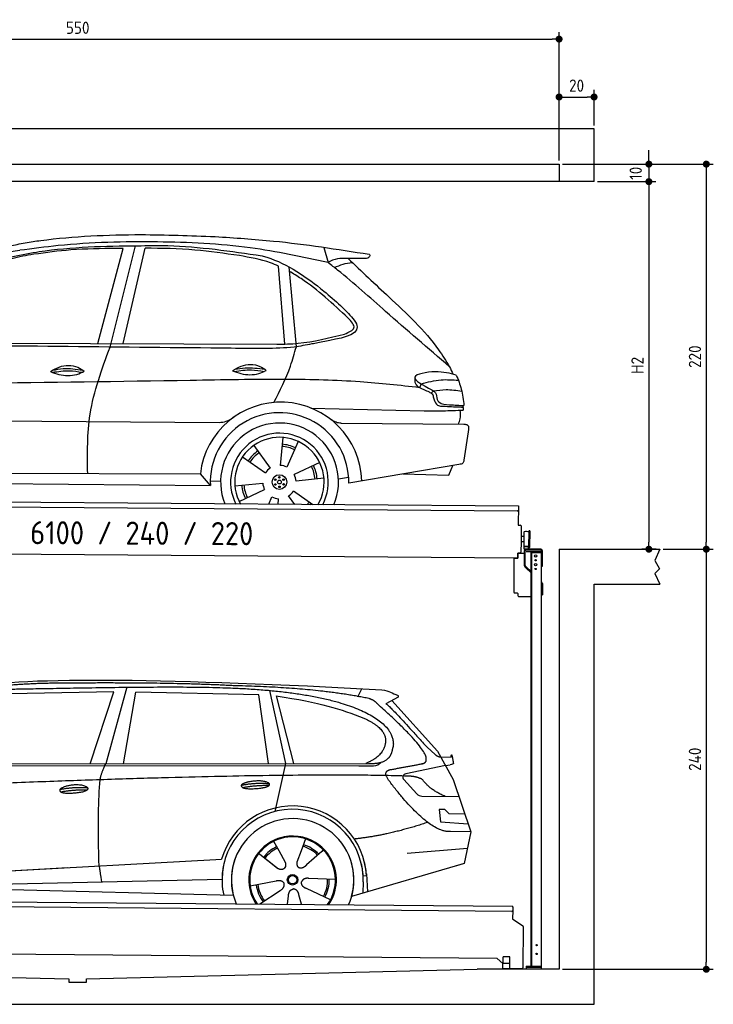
# Model space of a CAD drawing. Header units: millimetres. Extents: x -404 to 6581, y 0 to 5625.
# Tile 2 of 2: x 2618 to 6581, y 0 to 5625. Entities that reach past the tile are written whole.
import ezdxf

# ---------------------------------------------------------------- set-up
doc = ezdxf.new("R2010")
doc.units = ezdxf.units.MM
doc.layers.add('4', color=3, linetype='Continuous')
for name, color, linetype, lineweight in [('car', 10, 'Continuous', 25), ('Freiraum', 7, 'Continuous', 25), ('Gebäude', 7, 'Continuous', 25), ('Logo', 7, 'Continuous', 25), ('Plattform', 7, 'Continuous', 25), ('Ständer vorne', 7, 'Continuous', 25)]:
    doc.layers.add(name, color=color, linetype=linetype, lineweight=lineweight)
doc.styles.get("Standard").update_dxf_attribs({"font": 'ISOCP.SHX'})
doc.dimstyles.new('GEN-ISO', dxfattribs={"dimscale": 20, "dimtxt": 3.5, "dimasz": 2, "dimexe": 2, "dimexo": 1, "dimgap": 1.5, "dimtad": 1, "dimdec": 1, "dimlfac": 0.1, "dimdsep": 46, "dimtxsty": 'STANDARD', "dimblk": 'PUNKT', "dimcen": 2, "dimclrd": 256, "dimclre": 256, "dimclrt": 2, "dimadec": 0, "dimazin": 0, "dimtp": 0.1, "dimtm": 0.1, "dimtfac": 0.71, "dimtdec": 1, "dimtmove": 2, "dimatfit": 3, "dimldrblk": 'PUNKT', "dimfxl": 2, "dimtolj": 1, "dimarcsym": 0})

# ---------------------------------------------------------------- blocks, each defined once
blk = doc.blocks.new('PUNKT')
at = {"layer": '4', "color": 0, "linetype": 'ByBlock'}
blk.add_line((-0.5, 0), (-1, 0), dxfattribs=at)
at = {"layer": '4', "color": 0, "linetype": 'ByBlock', "const_width": 0.5}
blk.add_lwpolyline([(-0.25, 0, 1), (0.25, 0, 1)], format="xyb", close=True, dxfattribs=at)
blk = doc.blocks.new('*D403')
at = {"layer": '4', "lineweight": -2, "transparency": 16777216}
for p, q in [((5720, 4800), (6581, 4800)), ((6541, 4760), (6541, 2640)), ((6295.4, 2600), (6581, 2600))]:
    blk.add_line(p, q, dxfattribs=at)
at = {"layer": 'Defpoints', "color": 0, "transparency": 16777216}
for p in [(5700, 4800), (6275.4, 2600), (6541, 2600)]:
    blk.add_point(p, dxfattribs=at)
at = {"layer": '4', "lineweight": -2, "transparency": 16777216, "xscale": 40, "yscale": 40, "zscale": 40}
for p, rotation in [((6541, 4800), 90), ((6541, 2600), 270)]:
    blk.add_blockref('PUNKT', p, dxfattribs=dict(at, rotation=rotation))
at = {"layer": '4', "color": 2, "transparency": 16777216, "insert": (6476, 3700), "char_height": 70, "attachment_point": 5, "rotation": 90}
blk.add_mtext('220', dxfattribs=at)
blk = doc.blocks.new('*D404')
at = {"layer": '4', "lineweight": -2, "transparency": 16777216}
for p, q in [((6295.4, 2600), (6581, 2600)), ((6541, 2560), (6541, 240)), ((5720, 200), (6581, 200))]:
    blk.add_line(p, q, dxfattribs=at)
at = {"layer": 'Defpoints', "color": 0, "transparency": 16777216}
for p in [(6275.4, 2600), (5700, 200), (6541, 200)]:
    blk.add_point(p, dxfattribs=at)
at = {"layer": '4', "lineweight": -2, "transparency": 16777216, "xscale": 40, "yscale": 40, "zscale": 40}
for p, rotation in [((6541, 2600), 90), ((6541, 200), 270)]:
    blk.add_blockref('PUNKT', p, dxfattribs=dict(at, rotation=rotation))
at = {"layer": '4', "color": 2, "transparency": 16777216, "insert": (6476, 1400), "char_height": 70, "attachment_point": 5, "rotation": 90}
blk.add_mtext('240', dxfattribs=at)
blk = doc.blocks.new('*D405')
at = {"layer": '4', "lineweight": -2, "transparency": 16777216}
for p, q in [((5920, 4700), (6252.9, 4700)), ((6212.9, 4660), (6212.9, 2640)), ((6255.4, 2600), (6172.9, 2600))]:
    blk.add_line(p, q, dxfattribs=at)
at = {"layer": 'Defpoints', "color": 0, "transparency": 16777216}
for p in [(5900, 4700), (6212.9, 2600), (6275.4, 2600)]:
    blk.add_point(p, dxfattribs=at)
at = {"layer": '4', "lineweight": -2, "transparency": 16777216, "xscale": 40, "yscale": 40, "zscale": 40}
for p, rotation in [((6212.9, 4700), 90), ((6212.9, 2600), 270)]:
    blk.add_blockref('PUNKT', p, dxfattribs=dict(at, rotation=rotation))
at = {"layer": '4', "color": 2, "transparency": 16777216, "insert": (6147.9, 3650), "char_height": 70, "attachment_point": 5, "rotation": 90}
blk.add_mtext('H2', dxfattribs=at)
blk = doc.blocks.new('*D406')
at = {"layer": '4', "lineweight": -2, "transparency": 16777216}
for p, q in [((200, 4820), (200, 5554.2)), ((240, 5514.2), (5660, 5514.2)), ((5700, 4820), (5700, 5554.2))]:
    blk.add_line(p, q, dxfattribs=at)
at = {"layer": 'Defpoints', "color": 0, "transparency": 16777216}
for p in [(5700, 5514.2), (200, 4800), (5700, 4800)]:
    blk.add_point(p, dxfattribs=at)
at = {"layer": '4', "lineweight": -2, "transparency": 16777216, "xscale": 40, "yscale": 40, "zscale": 40, "rotation": 180}
blk.add_blockref('PUNKT', (200, 5514.2), dxfattribs=at)
at = {"layer": '4', "lineweight": -2, "transparency": 16777216, "xscale": 40, "yscale": 40, "zscale": 40}
blk.add_blockref('PUNKT', (5700, 5514.2), dxfattribs=at)
at = {"layer": '4', "color": 2, "transparency": 16777216, "insert": (2950, 5579.2), "char_height": 70, "attachment_point": 5}
blk.add_mtext('550', dxfattribs=at)
blk = doc.blocks.new('*D407')
at = {"layer": '4', "lineweight": -2, "transparency": 16777216}
for p, q in [((6212.9, 4840), (6212.9, 4880)), ((5720, 4800), (6252.9, 4800)), ((6212.9, 4800), (6212.9, 4700)), ((5920, 4700), (6252.9, 4700)), ((6212.9, 4660), (6212.9, 4620))]:
    blk.add_line(p, q, dxfattribs=at)
at = {"layer": 'Defpoints', "color": 0, "transparency": 16777216}
for p in [(5700, 4800), (5900, 4700), (6212.9, 4700)]:
    blk.add_point(p, dxfattribs=at)
at = {"layer": '4', "lineweight": -2, "transparency": 16777216, "xscale": 40, "yscale": 40, "zscale": 40}
for p, rotation in [((6212.9, 4800), 270), ((6212.9, 4700), 90)]:
    blk.add_blockref('PUNKT', p, dxfattribs=dict(at, rotation=rotation))
at = {"layer": '4', "color": 2, "transparency": 16777216, "insert": (6137.8, 4747.9), "char_height": 70, "attachment_point": 5, "rotation": 90}
blk.add_mtext('10', dxfattribs=at)
blk = doc.blocks.new('*D411')
at = {"layer": '4', "lineweight": -2, "transparency": 16777216}
for p, q in [((5700, 4820), (5700, 5223.5)), ((5740, 5183.5), (5860, 5183.5)), ((5900, 5020.8), (5900, 5223.5))]:
    blk.add_line(p, q, dxfattribs=at)
at = {"layer": 'Defpoints', "color": 0, "transparency": 16777216}
for p in [(5900, 5183.5), (5900, 5000.8), (5700, 4800)]:
    blk.add_point(p, dxfattribs=at)
at = {"layer": '4', "lineweight": -2, "transparency": 16777216, "xscale": 40, "yscale": 40, "zscale": 40, "rotation": 180}
blk.add_blockref('PUNKT', (5700, 5183.5), dxfattribs=at)
at = {"layer": '4', "lineweight": -2, "transparency": 16777216, "xscale": 40, "yscale": 40, "zscale": 40}
blk.add_blockref('PUNKT', (5900, 5183.5), dxfattribs=at)
at = {"layer": '4', "color": 2, "transparency": 16777216, "insert": (5800, 5248.5), "char_height": 70, "attachment_point": 5}
blk.add_mtext('20', dxfattribs=at)
blk = doc.blocks.new('UG Plattfrom Gl550')
at = {"layer": 'Plattform'}
for p, q in [((915.2, 1662.1), (5852, 1619)), ((5846.7, 1589.1), (919.9, 1632.1)), ((5851.8, 1594), (5851.3, 1546.6)), ((5851.9, 1613), (5851.8, 1594)), ((5851.9, 1613), (5852, 1619)), ((5851.3, 1546.6), (5909.8, 1507)), ((5912, 1502.8), (5909.9, 1266.5)), ((5763.9, 1319.8), (1038.3, 1361)), ((5795.6, 1292.1), (5763.9, 1319.8)), ((5796.6, 1293.5), (5797, 1329.5)), ((5834.9, 1329.2), (5797, 1329.5)), ((5834.6, 1293.2), (5834.9, 1329.2)), ((5795.4, 1263.5), (5795.6, 1293.5)), ((5795.4, 1263.5), (5835.4, 1263.2)), ((5795.6, 1293.5), (5835.6, 1293.2)), ((5904.9, 1261.6), (5831.7, 1262.2)), ((5835.4, 1263.2), (5835.6, 1293.2))]:
    blk.add_line(p, q, dxfattribs=at)
for centre, radius, start, end in [((5846.8, 1594.1), 5, 269.5, 359.5), ((5907, 1502.9), 5, 359.5, 55.9134), ((5831.8, 1267.2), 5, 232.6301, 269.5), ((5842.7, 1302.1), 12, 227.6897, 228.0904), ((5904.9, 1266.6), 5, 269.5, 359.5)]:
    blk.add_arc(centre, radius, start, end, dxfattribs=at)
blk = doc.blocks.new('Palette EG Gl550')
at = {"layer": 'Plattform'}
for p, q in [((846.4, 3945.4), (5884.2, 3906.3)), ((5879, 3876.4), (851.1, 3915.3)), ((5884.2, 3906.3), (5883.4, 3796.3)), ((5883.4, 3796.3), (5895.4, 3796.2)), ((5900.3, 3791.2), (5899.6, 3701.2)), ((5918, 3731.1), (5901, 3731.3)), ((5916.5, 3673.9), (5917.1, 3758.2)), ((5944.4, 3668.9), (5945.2, 3762.9)), ((5949.2, 3762.8), (5948.4, 3668.8)), ((5899.6, 3701.2), (5899.2, 3641.2)), ((5916.7, 3701.1), (5899.6, 3701.2)), ((5942.8, 3673.3), (5917.8, 3673.3)), ((5917.8, 3658.3), (5917.8, 3673.3)), ((5929.8, 3673.3), (5917.8, 3673.3)), ((5917.8, 3658.3), (5917.8, 3673.3)), ((5917.8, 3658.3), (5942.8, 3658.3)), ((5942.8, 3658.3), (5917.8, 3658.3)), ((5942.8, 3658.3), (5942.8, 3673.3)), ((5942.8, 3658.3), (5942.8, 3673.3)), ((5881.9, 3606.3), (758.5, 3646)), ((5882.1, 3636.3), (5881.9, 3606.3)), ((5882.1, 3636.3), (5894.1, 3636.2)), ((5894.1, 3636.2), (5882.1, 3636.3))]:
    blk.add_line(p, q, dxfattribs=at)
for centre, radius, start, end in [((5879, 3881.4), 5, 268.5823, 358.5607), ((5895.3, 3791.2), 5, 359.556, 89.556), ((5917.5, 3758.2), 0.4, 91.7323, 179.3444), ((5928.6, 3431.9), 326.8, 87.1739, 91.9438), ((5944.7, 3758.8), 0.4, 266.9623, 359.3444), ((5947.2, 3762.8), 2, 359.3444, 179.3444), ((5916.9, 3673.9), 0.4, 179.3444, 266.9565), ((5936.6, 4557.7), 884.4, 268.7196, 270.4008), ((5908.7, 4761.7), 1088.9, 271.795, 271.861), ((5944.1, 3672.9), 0.4, 359.556, 91.938), ((5946.4, 3668.8), 2, 179.3444, 359.3444), ((5894.2, 3641.2), 5, 269.556, 359.556)]:
    blk.add_arc(centre, radius, start, end, dxfattribs=at)
blk = doc.blocks.new('Car_173')
at = {"layer": 'car'}
for p, q in [((3432.4, 4868.4), (3571.6, 5413.1)), ((3502.6, 4848.8), (3642.1, 5429.1)), ((3578.3, 4869.2), (3697.1, 5415.1)), ((4719.1, 5430.8), (4743.8, 5343.8)), ((4500.8, 4875.8), (4460.7, 5321.4)), ((4567.1, 4861.5), (4520.6, 5317.2)), ((2401.4, 4862.7), (4455.1, 4874)), ((5281.4, 4656.6), (5273.8, 4634.6)), ((5352.8, 4617), (5340.7, 4604.2)), ((4653.7, 4512.2), (5301, 4503)), ((2123.3, 4418.2), (4129.9, 4424.5)), ((4827.2, 4426.7), (5529.2, 4428.9)), ((4494.4, 4342.4), (4482.4, 4182.6)), ((5553.8, 4386), (5530.8, 4222.3)), ((4329.6, 4295.1), (4425.1, 4166.4)), ((4583.8, 4320.1), (4520, 4173.1)), ((4265.6, 4228.9), (4398, 4138.5)), ((4707.1, 4201), (4562.7, 4131.5)), ((5502.7, 4198.3), (4874.6, 4085.7)), ((5446.1, 4136.2), (5467.6, 4192)), ((2216.1, 4116.4), (4026.1, 4130.6)), ((4084.1, 4063.8), (4026.1, 4130.6)), ((4732.6, 4112.5), (4573.3, 4094.1)), ((4815, 4109.6), (4873.4, 4118.9)), ((5182.9, 4141), (5446.1, 4136.2)), ((2153.4, 4062), (4084.1, 4063.8)), ((4083.4, 4090), (4142.3, 4088.7)), ((4224.1, 4062.5), (4383.4, 4080.8)), ((4249.5, 3973.9), (4393.9, 4043.4)), ((4418.2, 3959.5), (4436.6, 4001.9)), ((4567.8, 3959.7), (4531.6, 4008.6)), ((4670.9, 3959.9), (4558.7, 4036.4)), ((4471.8, 3959.6), (4474.3, 3992.4))]:
    blk.add_line(p, q, dxfattribs=at)
for centre, radius in [((4478.4, 4087.5), 41.9), ((4477.6, 4114.6), 4.46), ((4454.4, 4100.4), 4.46), ((4455.2, 4073.2), 4.46), ((4478.3, 4087.5), 10.7), ((4479.1, 4060.3), 4.46), ((4501.5, 4101.7), 4.46), ((4502.2, 4074.5), 4.46)]:
    blk.add_circle(centre, radius, dxfattribs=at)
for centre, radius, start, end in [((4486, 4081.3), 462.5, 2.1852, 173.8782), ((4479, 4087.9), 395.6, 359.6869, 183.4999), ((4479, 4087.9), 336.7, 337.6776, 202.4775), ((4478.4, 4087.5), 279.1, 332.8088, 207.3462), ((4478.4, 4087.5), 255.4, 330.0358, 210.1193), ((4478.3, 4087.5), 204, 65.3726, 86.5671), ((4478.4, 4087.5), 216.3, 65.4485, 86.5251), ((4478.4, 4087.5), 216.3, 125.4485, 146.5251), ((4478.3, 4087.5), 204, 125.3726, 146.5671), ((4478.4, 4087.5), 95.2, 124.034, 147.5844), ((4478.4, 4087.5), 95.2, 64.034, 87.5844), ((4478.3, 4087.5), 204, 5.3726, 26.5671), ((4478.3, 4087.4), 216.3, 5.4485, 26.5251), ((4478.3, 4087.4), 95.2, 4.034, 27.5844), ((4478.3, 4087.5), 216.3, 185.4485, 206.5251), ((4478.3, 4087.5), 204, 185.3726, 206.5671), ((4478.3, 4087.5), 95.2, 184.034, 207.5844), ((4478.3, 4087.5), 95.2, 244.034, 267.5844), ((4478.3, 4087.5), 95.2, 304.034, 327.5844), ((4478.3, 4087.5), 204, 321.2555, 326.5671), ((4478.3, 4087.5), 216.3, 323.8482, 326.5251)]:
    blk.add_arc(centre, radius, start, end, dxfattribs=at)
for points, knots in [([(3056.8, 5447.6), (3071.5, 5449.7), (3275.3, 5479.2), (3623.2, 5499.3), (3955.5, 5490.1), (4096.7, 5486.2)], [0, 0, 0, 0, 44.363443, 617.827051, 1041.677324, 1041.677324, 1041.677324, 1041.677324]), ([(4096.7, 5486.2), (4208.1, 5480), (4503, 5463.7), (4795.4, 5420.7), (4977.3, 5394)], [0, 0, 0, 0, 334.596694, 885.796742, 885.796742, 885.796742, 885.796742]), ([(2882.8, 5410), (2910.8, 5417), (2968.3, 5431.6), (3026.8, 5442.2), (3056.8, 5447.6)], [0, 0, 0, 0, 86.602296, 178.13615, 178.13615, 178.13615, 178.13615]), ([(4743.8, 5343.8), (4595.7, 5374.3), (4273.7, 5440.7), (3755.1, 5458), (3314.7, 5443.6), (3054.6, 5406.7), (2981.6, 5396.3)], [0, 0, 0, 0, 452.969864, 984.660554, 1551.463157, 1772.575196, 1772.575196, 1772.575196, 1772.575196]), ([(3571.6, 5413.1), (3558.1, 5412.8), (3458.7, 5410.7), (3287.9, 5407.4), (3132.2, 5384.7), (3061.6, 5374.3)], [666.326512, 666.326512, 666.326512, 666.326512, 706.624571, 964.215873, 1178.205668, 1178.205668, 1178.205668, 1178.205668]), ([(3077.9, 5387.4), (3082.8, 5388.3), (3273, 5419.3), (3521.3, 5428), (3763.4, 5431), (3817.9, 5431.6)], [0, 0, 0, 0, 14.958905, 578.066478, 741.647169, 741.647169, 741.647169, 741.647169]), ([(4236.2, 5378.7), (4151.7, 5389.9), (3972.7, 5413.6), (3792.4, 5416), (3697.1, 5415.1)], [0, 0, 0, 0, 255.50817, 540.950796, 540.950796, 540.950796, 540.950796]), ([(3817.9, 5431.6), (3820.8, 5431.6), (4004.4, 5428.4), (4186.7, 5403.7), (4366.2, 5379.4)], [0, 0, 0, 0, 8.707457, 550.797583, 550.797583, 550.797583, 550.797583]), ([(2332.1, 4848.9), (2360.6, 4895), (2430.7, 5008.6), (2577.8, 5165.9), (2789.1, 5334.5), (2974.4, 5368.5), (3077.9, 5387.4)], [0, 0, 0, 0, 162.281083, 399.433399, 644.903205, 954.973623, 954.973623, 954.973623, 954.973623]), ([(3061.6, 5374.3), (3019.6, 5366.5), (2921.3, 5348.3), (2769.3, 5294.1), (2624.3, 5183.7), (2513.8, 5066.7), (2446.8, 4990.3), (2421.8, 4961.8)], [0, 0, 0, 0, 128.205286, 300.044117, 477.787268, 668.958491, 782.608096, 782.608096, 782.608096, 782.608096]), ([(2793.3, 5347.1), (2821.8, 5358.1), (2882.7, 5381.7), (2947.3, 5391.3), (2981.6, 5396.3)], [0, 0, 0, 0, 91.476949, 195.154815, 195.154815, 195.154815, 195.154815]), ([(4460.7, 5321.4), (4445.5, 5327.9), (4373.4, 5355.7), (4296.6, 5368.6), (4236.2, 5378.7)], [496.692868, 496.692868, 496.692868, 496.692868, 546.059875, 728.869941, 728.869941, 728.869941, 728.869941]), ([(4366.2, 5379.4), (4375.3, 5376.8), (4506, 5339), (4658, 5235.7), (4785.6, 5126.5), (4817.2, 5099.4)], [0, 0, 0, 0, 28.300877, 407.953602, 533.273686, 533.273686, 533.273686, 533.273686]), ([(4950.5, 5369.6), (4924.1, 5368.7), (4860.1, 5366.6), (4784, 5371.4), (4748.1, 5346.8), (4743.8, 5343.8)], [0, 0, 0, 0, 80.522652, 194.664465, 210.337598, 210.337598, 210.337598, 210.337598]), ([(4780.5, 5315.5), (4796.5, 5323.2), (4828.6, 5338.5), (4863.9, 5343.3), (4881.6, 5345.7)], [0, 0, 0, 0, 52.794285, 106.128892, 106.128892, 106.128892, 106.128892]), ([(4857.4, 5368.3), (4935.7, 5295.8), (5114.9, 5129.9), (5327.8, 4937.6), (5423.1, 4788.6), (5443.9, 4756)], [0, 0, 0, 0, 320.576675, 734.270248, 850.262502, 850.262502, 850.262502, 850.262502]), ([(4977.3, 5394), (4979, 5392.4), (4984.6, 5387.2), (4973.2, 5369.3), (4959.3, 5369.5), (4950.5, 5369.6)], [0, 0, 0, 0, 6.503563, 21.332115, 46.748977, 46.748977, 46.748977, 46.748977]), ([(4860.5, 5029.1), (4774.2, 5107.8), (4668.7, 5203.9), (4546.1, 5278.4), (4523.3, 5290.9)], [0, 0, 0, 0, 349.622047, 427.224064, 427.224064, 427.224064, 427.224064]), ([(5443.9, 4756), (5320.6, 4859.5), (5104.7, 5040.5), (4876, 5242.2), (4762, 5329.8), (4743.8, 5343.8)], [0, 0, 0, 0, 483.056147, 845.367922, 914.230443, 914.230443, 914.230443, 914.230443]), ([(4817.2, 5099.4), (4832, 5085.2), (4867.7, 5050.7), (4970, 4936.1), (4762.7, 4901.7), (4678.3, 4883), (4655.5, 4878)], [0, 0, 0, 0, 64.508303, 155.959603, 359.557587, 434.696523, 434.696523, 434.696523, 434.696523]), ([(4841.3, 4936.9), (4866.6, 4947.3), (4917.6, 4968.3), (4879.7, 5008.7), (4860.5, 5029.1)], [0, 0, 0, 0, 64.897781, 131.027998, 131.027998, 131.027998, 131.027998]), ([(4455.1, 4874), (4495.7, 4875.5), (4626.5, 4880.4), (4753.6, 4913.8), (4841.3, 4936.9)], [0, 0, 0, 0, 121.545303, 392.179354, 392.179354, 392.179354, 392.179354]), ([(3382.4, 4125.5), (3379.7, 4239.4), (3373.9, 4487.6), (3457.4, 4721.9), (3502.6, 4848.8)], [0, 0, 0, 0, 338.772014, 738.643609, 738.643609, 738.643609, 738.643609]), ([(4655.5, 4878), (4621.8, 4871.1), (4534.4, 4853.3), (4379.7, 4848.9), (4260, 4848.7), (4195, 4848.7)], [0, 0, 0, 0, 103.03135, 267.243941, 462.405232, 462.405232, 462.405232, 462.405232]), ([(4441.9, 4541.6), (4476, 4610.2), (4527.2, 4713.3), (4557.1, 4824.3), (4567.1, 4861.5)], [0, 0, 0, 0, 228.776239, 344.156953, 344.156953, 344.156953, 344.156953]), ([(3163.3, 4705.3), (3179.3, 4715.1), (3225.5, 4743.5), (3303.9, 4747), (3345, 4717.5), (3357, 4708.9)], [0, 0, 0, 0, 56.386158, 162.852709, 206.792536, 206.792536, 206.792536, 206.792536]), ([(3177, 4713.6), (3196.5, 4717.5), (3252.9, 4728.1), (3310.1, 4720.8), (3347.6, 4715.5)], [7.57653, 7.57653, 7.57653, 7.57653, 52.544532, 137.659237, 137.659237, 137.659237, 137.659237]), ([(4203.3, 4720.7), (4219.2, 4730.5), (4265.4, 4758.9), (4343.8, 4762.3), (4384.9, 4732.8), (4396.9, 4724.2)], [0, 0, 0, 0, 56.386158, 162.852709, 206.792536, 206.792536, 206.792536, 206.792536]), ([(4215, 4716.5), (4247.3, 4721.9), (4303.9, 4731.4), (4360.4, 4722.5), (4384.5, 4718.2)], [0, 0, 0, 0, 73.878693, 129.282646, 129.282646, 129.282646, 129.282646]), ([(4216.9, 4728.9), (4236.4, 4732.9), (4292.8, 4743.4), (4350.1, 4736.1), (4387.5, 4730.9)], [7.57653, 7.57653, 7.57653, 7.57653, 52.544532, 137.659237, 137.659237, 137.659237, 137.659237]), ([(5482.4, 4708.8), (5446.4, 4718.1), (5375.5, 4736.3), (5189, 4701.2), (5292, 4649.5), (5344, 4623.4)], [0, 0, 0, 0, 123.107987, 242.156921, 363.520645, 363.520645, 363.520645, 363.520645]), ([(5273.8, 4634.6), (5160.4, 4645.9), (4907.9, 4671.1), (4470.1, 4677.1), (3337.6, 4644), (2344.2, 4625.7), (1534.6, 4610.8)], [0, 0, 0, 0, 341.879851, 760.963773, 1312.001547, 3741.308129, 3741.308129, 3741.308129, 3741.308129]), ([(3163.3, 4705.3), (3179.4, 4699.4), (3227.6, 4682.4), (3298.4, 4680.3), (3343.1, 4702.1), (3357, 4708.9)], [5.208578, 5.208578, 5.208578, 5.208578, 44.198582, 121.455021, 156.55166, 156.55166, 156.55166, 156.55166]), ([(3175.1, 4701.2), (3207.4, 4706.6), (3264, 4716), (3320.5, 4707.2), (3344.6, 4702.9)], [0, 0, 0, 0, 73.878693, 129.282646, 129.282646, 129.282646, 129.282646]), ([(4203.3, 4720.7), (4219.3, 4714.8), (4267.5, 4697.7), (4338.3, 4695.6), (4383, 4717.4), (4396.9, 4724.2)], [5.208578, 5.208578, 5.208578, 5.208578, 44.198582, 121.455021, 156.55166, 156.55166, 156.55166, 156.55166]), ([(5281.4, 4656.6), (5319.3, 4667), (5389.3, 4686.2), (5461.5, 4681.1), (5494.7, 4678.8)], [0, 0, 0, 0, 116.874908, 215.743745, 215.743745, 215.743745, 215.743745]), ([(5482.4, 4708.8), (5493.4, 4682.4), (5516.6, 4626.5), (5523.9, 4566.5), (5527.8, 4535)], [0, 0, 0, 0, 85.533017, 180.427109, 180.427109, 180.427109, 180.427109]), ([(5246.1, 4665.5), (5248.4, 4660.4), (5257.8, 4639.5), (5292.5, 4626.6), (5317.7, 4615.3), (5327.5, 4611)], [0, 0, 0, 0, 16.389871, 67.796127, 100.528992, 100.528992, 100.528992, 100.528992]), ([(5344, 4623.4), (5351.5, 4618.1), (5370.1, 4604.8), (5372.9, 4581.5), (5374.5, 4567.5)], [0, 0, 0, 0, 26.318616, 66.284673, 66.284673, 66.284673, 66.284673]), ([(5352.8, 4617), (5376.7, 4620.9), (5430.6, 4629.7), (5484.7, 4621.2), (5514.8, 4616.5)], [0, 0, 0, 0, 72.240439, 162.98683, 162.98683, 162.98683, 162.98683]), ([(5327.5, 4611), (5334.7, 4607.8), (5349.6, 4601.2), (5351.9, 4585), (5353.1, 4576.6)], [0, 0, 0, 0, 21.842303, 45.682515, 45.682515, 45.682515, 45.682515]), ([(5353.1, 4576.6), (5354.4, 4572.9), (5359.8, 4558.2), (5371, 4532.9), (5392, 4531.2), (5400.5, 4530.6)], [0, 0, 0, 0, 11.944086, 47.503692, 71.615823, 71.615823, 71.615823, 71.615823]), ([(5374.5, 4567.5), (5377.6, 4562.8), (5392.4, 4539.8), (5454.8, 4538.7), (5501.5, 4536.3), (5527.8, 4535)], [0, 0, 0, 0, 16.485849, 80.052138, 161.961551, 161.961551, 161.961551, 161.961551]), ([(5301, 4503), (5336.6, 4503.1), (5411.1, 4503.2), (5485.6, 4507.3), (5524.6, 4509.5)], [0, 0, 0, 0, 106.769841, 223.734473, 223.734473, 223.734473, 223.734473]), ([(5400.5, 4530.6), (5430.2, 4529.3), (5470.8, 4527.6), (5511.4, 4526.5), (5522.3, 4526.2)], [0, 0, 0, 0, 89.235627, 121.835134, 121.835134, 121.835134, 121.835134]), ([(5497, 4428.8), (5501, 4438.8), (5511.3, 4464.3), (5508.4, 4491.8), (5506.7, 4508.5)], [0, 0, 0, 0, 32.021295, 81.392264, 81.392264, 81.392264, 81.392264]), ([(4129.9, 4424.5), (4143.8, 4425.9), (4175.3, 4429.3), (4201.7, 4447.1), (4216.5, 4457.1)], [0, 0, 0, 0, 41.31295, 93.783848, 93.783848, 93.783848, 93.783848]), ([(4827.2, 4426.7), (4817.4, 4427.8), (4793.8, 4430.4), (4774.1, 4444), (4762.6, 4451.9)], [0, 0, 0, 0, 29.123879, 70.238093, 70.238093, 70.238093, 70.238093]), ([(5529.2, 4428.9), (5537.1, 4428.2), (5559.4, 4426.2), (5556, 4401.7), (5553.8, 4386)], [0, 0, 0, 0, 21.151799, 59.232385, 59.232385, 59.232385, 59.232385]), ([(5530.8, 4222.3), (5529.6, 4216.1), (5526.7, 4201.6), (5511.5, 4199.5), (5502.7, 4198.3)], [0, 0, 0, 0, 17.391955, 40.853649, 40.853649, 40.853649, 40.853649])]:
    blk.add_open_spline(points, degree=3, knots=knots, dxfattribs=at)
for points in [[(4195, 4848.7), (3574.1, 4848.8), (2953.1, 4848.8), (2332.1, 4848.9)], [(5443.9, 4756), (5450.2, 4741.9), (5456.4, 4727.9), (5462.5, 4713.9)], [(5245.3, 4690.7), (5245.6, 4682.3), (5245.8, 4673.9), (5246.1, 4665.5)], [(5520.8, 4535.3), (5522.2, 4526.8), (5523.5, 4518.2), (5524.6, 4509.5)]]:
    blk.add_open_spline(points, degree=3, dxfattribs=at)
blk = doc.blocks.new('Car_147')
at = {"layer": 'car'}
for p, q in [((3646.6, 2869.8), (3527.3, 2432.9)), ((3573.2, 2844.1), (2979.4, 2832.2)), ((3437.2, 2432.9), (3573.2, 2844.1)), ((3628.9, 2433), (3699.7, 2842.2)), ((4401.3, 2825.9), (3699.7, 2842.2)), ((4457.3, 2433.4), (4401.3, 2825.9)), ((4461.6, 2851.7), (4554.5, 2433.5)), ((4500.9, 2820.7), (4600.4, 2433.5)), ((4966.6, 2814.3), (4990.9, 2861.6)), ((5198.1, 2813.6), (5127.7, 2775.1)), ((5161.1, 2793.4), (5422.8, 2505)), ((5362.7, 2526.7), (5408, 2486.4)), ((5422.8, 2505), (5512, 2342)), ((2330, 2423.4), (4973.3, 2420.2)), ((2377, 2432.3), (5028.9, 2433.7)), ((4554.5, 2433.5), (4493.6, 2159.8)), ((4973.3, 2420.2), (5056.2, 2420.9)), ((5467.4, 2423.5), (5240.6, 2375.7)), ((5440.4, 2472.9), (5500.6, 2470.2)), ((5467.4, 2423.5), (5495.1, 2427.3)), ((5229.9, 2342.7), (5304.2, 2260.8)), ((5512, 2342), (5613.6, 2043.5)), ((5333.3, 2247.7), (5545, 2244.9)), ((5465.1, 2171.6), (5432.5, 2171.9)), ((5432.5, 2171.9), (5438.7, 2100.3)), ((5488.7, 2145.6), (5465.1, 2171.6)), ((5579.1, 2144.7), (5488.7, 2145.6)), ((5438.7, 2100.3), (5597.7, 2090.3)), ((5613.6, 2043.5), (5496.7, 2045)), ((5613.6, 2043.5), (5574.1, 1861.9)), ((4486, 1989.6), (4515, 1937.2)), ((4668.2, 2003.3), (4642.7, 1934.6)), ((4398.1, 1923.9), (4508.8, 1836.2)), ((4513.7, 1939.5), (4515, 1937.2)), ((4515, 1937.2), (4551.6, 1870.9)), ((4642.7, 1934.6), (4618.8, 1870)), ((4762, 1932.2), (4674.4, 1854.9)), ((4769.8, 1940.6), (4762, 1932.2)), ((5249.9, 1922.5), (5593.3, 1950.2)), ((2286.4, 1784.1), (4156.4, 1886.2)), ((4156.4, 1886.2), (4188.9, 1888)), ((4448.3, 1884), (4499.5, 1843.4)), ((5569.4, 1860.5), (4931.6, 1674.9)), ((5574.1, 1861.9), (5530.2, 1849.1)), ((2286.4, 1784.1), (3310.5, 1840)), ((5016, 1804.3), (5021.6, 1701.1)), ((2305.7, 1732), (4191.6, 1773.3)), ((4351.7, 1734.8), (4500.3, 1763.7)), ((4839.2, 1771.5), (4687.9, 1777.8)), ((4997.8, 1758.7), (4996.2, 1693.7)), ((5016.6, 1792.3), (4997.4, 1791.2)), ((2207.3, 1734.5), (4255.8, 1681.1)), ((4407.9, 1631.6), (4523.1, 1708.2)), ((4810.9, 1655.5), (4673.7, 1719.5)), ((4565, 1630.3), (4570.9, 1678.6)), ((4645.7, 1629.6), (4630.8, 1683.1))]:
    blk.add_line(p, q, dxfattribs=at)
for radius in [30.1, 23.6]:
    blk.add_circle((4594.2, 1769.8), radius, dxfattribs=at)
for centre, radius, start, end in [((5244.7, 2356.1), 20, 101.911, 222.2225), ((5333.8, 2287.7), 40, 222.2225, 269.2614), ((4594.6, 1769.2), 422.7, 3.1257, 163.6879), ((4594.6, 1769.2), 403.4, 3.1257, 179.4216), ((4594.6, 1769.2), 350, 344.3697, 194.5808), ((4594.6, 1769.2), 250, 325.66, 212.9259), ((4594.6, 1769.2), 250, 325.66, 212.9259), ((4594.2, 1769.8), 245, 41.4393, 188.2101), ((4594.6, 1769.2), 250, 40.5532, 137.1602), ((4594.2, 1769.8), 209.6, 44.3713, 72.8747), ((4594.2, 1769.8), 209.6, 115.7372, 141.8665), ((4594.2, 1769.8), 200.6, 115.5904, 141.8784), ((4594.2, 1769.8), 200.6, 44.5019, 73.0215), ((4594.2, 1769.8), 245, 0.4019, 44.2101), ((4594.6, 1769.2), 422.7, 163.4862, 163.6879), ((4594.6, 1769.2), 403.4, 162.7346, 179.4216), ((4594.6, 1769.2), 350, 160.1996, 194.5808), ((4594.6, 1769.2), 250, 152.2768, 213.34), ((4594.2, 1769.8), 245, 151.8272, 188.2101), ((4594.6, 1769.2), 350, 344.3697, 17.4023), ((4594.6, 1769.2), 403.4, 3.1257, 14.8673), ((4594.6, 1769.2), 422.7, 3.1257, 14.1157), ((4594.6, 1769.2), 403.4, 172.558, 192.5899), ((4594.6, 1769.2), 350, 171.6006, 202.9387), ((4594.6, 1769.2), 250, 168.6947, 213.34), ((4594.2, 1769.8), 245, 168.6088, 214.2758), ((4594.2, 1769.8), 245, 324.7242, 8.993), ((4594.6, 1769.2), 250, 325.66, 8.9072), ((4594.6, 1769.2), 350, 336.0613, 6.0012), ((4594.6, 1769.2), 403.4, 358.5068, 5.0439), ((4594.2, 1769.8), 200.6, 331.5904, 1.0215), ((4594.2, 1769.8), 209.6, 331.7372, 0.8747), ((4594.6, 1769.2), 422.7, 3.1257, 3.2156), ((4594.2, 1769.8), 209.6, 187.7372, 216.8747), ((4594.2, 1769.8), 200.6, 187.5904, 217.0215)]:
    blk.add_arc(centre, radius, start, end, dxfattribs=at)
for points, degree in [([(2759.9, 2870.7), (3047.5, 2932.3), (3932.5, 2919.1), (5104.5, 2855.8)], 3), ([(3290.6, 2893.1), (3047.7, 2893), (2818.3, 2865.2)], 2), ([(4254.7, 2878.5), (3906.5, 2897.9), (3290.6, 2893.1)], 2), ([(5029.6, 2805.4), (4729.1, 2868), (4254.7, 2878.5)], 2), ([(4500.9, 2820.7), (4755, 2781.8), (4868.2, 2746.1), (5001, 2693.5)], 3), ([(5104.5, 2855.8), (5151.2, 2846.4), (5160.1, 2838.1), (5197.4, 2822.2)], 3), ([(5198.1, 2813.6), (5199.8, 2815.2), (5200.5, 2818.3), (5199.9, 2821.1), (5197.4, 2822.2)], 4), ([(5079.1, 2774.6), (5061.2, 2796.4), (5029.6, 2805.4)], 2), ([(5340.8, 2434.2), (5430.3, 2462.2), (5079.1, 2774.6)], 2), ([(5127.7, 2775.1), (5135.5, 2779.4), (5362.7, 2526.7)], 2), ([(5001, 2693.5), (5115.1, 2641.4), (5125.3, 2576.3)], 2), ([(5125.3, 2576.3), (5130, 2481.8), (5012.3, 2433.7)], 2), ([(5028.9, 2433.7), (5079, 2433.8), (5152, 2438.4), (5160.2, 2485.2), (5168.8, 2528.4)], 4), ([(5408, 2486.4), (5416.2, 2479.1), (5429.4, 2471.4), (5438.5, 2471.3), (5440.4, 2472.9)], 4), ([(5500.6, 2470.2), (5502.2, 2509.1), (5512.9, 2434.8)], 2), ([(3495.3, 2341), (3498.4, 2372), (3527.3, 2432.9)], 2), ([(5056.2, 2420.9), (5075.5, 2421.5), (5090.3, 2430.5), (5097.6, 2440.7)], 3), ([(5127.7, 2453.4), (5127.8, 2453.4), (5127.9, 2453.4), (5127.9, 2453.5)], 3), ([(5512.9, 2434.8), (5513.1, 2431.1), (5507.5, 2429.4), (5495.1, 2427.3)], 3), ([(5247.6, 2362), (4371.1, 2390.4), (1938, 2278.2)], 2), ([(5145.8, 2335.2), (5102, 2393.9), (5161.9, 2400.5)], 2), ([(4301.6, 2309.9), (4377.2, 2326.2), (4460.7, 2319.6)], 2), ([(4308.7, 2297), (4382.8, 2311), (4460.7, 2309.5)], 2), ([(5496.7, 2045), (5371, 2037.9), (5145.8, 2335.2)], 2), ([(5335.2, 2343.6), (5298, 2362), (5247.6, 2362)], 2), ([(5465.8, 2246), (5380.5, 2281.9), (5335.2, 2343.6)], 2), ([(3265.2, 2285.8), (3340.8, 2302), (3424.2, 2295.4)], 2), ([(3270.1, 2271.9), (3344.3, 2285.8), (3422.2, 2284.3)], 2), ([(5365.3, 2097.5), (5139.9, 2022.1), (4946.9, 2002.7)], 2), ([(4499.7, 1843.4), (4523, 1821.5), (4546.4, 1834.8)], 2), ([(4500.3, 1763.7), (4531.1, 1772.4), (4545.6, 1749.9)], 2), ([(4523.1, 1708.2), (4551.1, 1723.6), (4545.6, 1749.9)], 2), ([(4687.9, 1777.8), (4656.2, 1781.8), (4645.1, 1757.3)], 2), ([(4673.7, 1719.5), (4643.7, 1730.5), (4645.1, 1757.3)], 2), ([(4570.9, 1678.6), (4572.1, 1710.6), (4598.1, 1717.5)], 2), ([(4630.8, 1683.1), (4624.8, 1714.5), (4598.1, 1717.5)], 2)]:
    blk.add_open_spline(points, degree=degree, dxfattribs=at)
for points, degree, knots in [([(2929.4, 2857), (2956, 2859.1), (3095.4, 2860.9), (4116.9, 2881), (4737.1, 2874.6), (5192.5, 2702), (5168.8, 2528.4)], 4, [0.0821318, 0.0821318, 0.0821318, 0.0821318, 0.0821318, 0.258851, 0.508851, 1, 1, 1, 1, 1]), ([(5161.9, 2400.5), (5328.8, 2431.6), (5331.7, 2432.2), (5340, 2434), (5340.8, 2434.2)], 1, [0.1611508, 0.1611508, 1, 1.0196119, 1.078724, 1.0847856, 1.0847856]), ([(3265.2, 2285.8), (3269.4, 2290.8), (3290.6, 2307), (3373.4, 2326.3), (3488.5, 2289.1), (3379.5, 2261.6), (3294.8, 2263), (3260.4, 2266.8), (3265.2, 2285.8)], 5, [0, 0, 0, 0, 0, 0, 0.300106, 0.500106, 0.700106, 1, 1, 1, 1, 1, 1]), ([(3489.1, 1849.7), (3488.6, 1863.3), (3488.2, 1876.7), (3487.8, 1889.9), (3482.2, 2079.7), (3484.7, 2230.1), (3495.3, 2341)], 3, [0, 0, 0, 0, 0.064923, 0.064923, 0.064923, 1, 1, 1, 1]), ([(4308.7, 2297), (4285.3, 2313.6), (4330.8, 2329), (4413.7, 2348.3), (4506.3, 2314.4), (4444.1, 2291.2), (4335, 2285), (4313.6, 2294), (4308.7, 2297)], 5, [0, 0, 0, 0, 0, 0, 0.300106, 0.500106, 0.700106, 1, 1, 1, 1, 1, 1]), ([(4551.6, 1870.9), (4553.3, 1866.8), (4554.2, 1862.8), (4554.5, 1859), (4555.2, 1850.4), (4552.5, 1842.3), (4546.4, 1834.8)], 3, [0.2167758, 0.2167758, 0.2167758, 0.2167758, 0.4600873, 0.4600873, 0.4600873, 1, 1, 1, 1]), ([(4618.8, 1870), (4618.2, 1866.9), (4618, 1863.9), (4618, 1860.9), (4618.4, 1858.1), (4619.1, 1852.3), (4621.2, 1847), (4624.7, 1842.5), (4629.6, 1839.4)], 4, [0.3191838, 0.3191838, 0.3191838, 0.3191838, 0.3191838, 0.5438253, 0.5438253, 0.5438253, 0.5438253, 1, 1, 1, 1, 1]), ([(3489.1, 1849.7), (3489.8, 1845.1), (3490.4, 1840.6), (3491.1, 1836.2), (3491.7, 1832.2), (3492.2, 1828.3), (3492.8, 1824.6), (3497.3, 1794.4), (3500.9, 1772.3), (3503.4, 1758.2)], 3, [-0.000011, -0.000011, -0.000011, -0.000011, 0.107576, 0.107576, 0.107576, 0.206414, 0.206414, 0.206414, 1, 1, 1, 1]), ([(4674.4, 1854.9), (4674.4, 1854.9), (4674.4, 1854.9), (4674.4, 1854.9), (4674.4, 1854.9), (4665.3, 1845.1), (4654.6, 1835.2), (4640.4, 1832.8), (4629.6, 1839.4)], 4, [-0.000003, -0.000003, -0.000003, -0.000003, -0.000003, 0, 0, 0, 0, 1, 1, 1, 1, 1])]:
    blk.add_open_spline(points, degree=degree, knots=knots, dxfattribs=at)
blk = doc.blocks.new('Gebäude_GT240_H220')
at = {"layer": 'Freiraum'}
blk.add_line((6116.9, 5758.3), (2416.9, 5758.3), dxfattribs=at)
at = {"layer": 'Gebäude'}
for p, q in [((6316.9, 6059.2), (416.9, 6059.2)), ((6316.9, 5758.3), (6316.9, 6059.2)), ((616.9, 5858.3), (6116.9, 5858.3)), ((6116.9, 5858.3), (6116.9, 5758.3)), ((6316.9, 5758.3), (6116.9, 5758.3)), ((6116.9, 3658.3), (6116.9, 1258.3)), ((6116.9, 3658.3), (6692.3, 3658.3)), ((6692.3, 3658.3), (6663.3, 3594.2)), ((6663.3, 3594.2), (6691.2, 3546.4)), ((6691.2, 3546.4), (6663.3, 3519.3)), ((6663.3, 3519.3), (6692.3, 3458.3)), ((6316.9, 1058.3), (6316.9, 3458.3)), ((6316.9, 3458.3), (6692.3, 3458.3)), ((1047, 1258.3), (3316.9, 1204.4)), ((3416.9, 1204.4), (5648.5, 1258.3)), ((6116.9, 1258.3), (5648.5, 1258.3)), ((3316.9, 1204.4), (3316.9, 1184.4)), ((3316.9, 1184.4), (3416.9, 1184.4)), ((3416.9, 1184.4), (3416.9, 1204.4)), ((416.9, 1058.3), (6316.9, 1058.3))]:
    blk.add_line(p, q, dxfattribs=at)
blk = doc.blocks.new('Ständer_vorne_GT240')
at = {"layer": 'Ständer vorne'}
for p, q in [((6011.9, 3658.3), (5927.9, 3658.3)), ((5857.9, 3606.5), (5857.9, 3413.3)), ((5857.9, 3606.5), (5881.9, 3606.3)), ((5881.9, 3606.3), (5882.1, 3636.3)), ((5882.1, 3636.3), (5917.9, 3636.1)), ((5917.9, 3648.3), (5917.9, 3565.6)), ((5923, 3565.5), (5923, 3648.4)), ((6012, 3653.3), (5928, 3653.3)), ((5928.1, 3645.3), (6016.9, 3645.3)), ((5956.9, 1276.3), (5956.9, 3645.3)), ((5956.9, 3640.3), (6016.9, 3640.3)), ((5961.9, 1276.3), (5961.9, 3640.3)), ((6016.9, 1258.3), (6016.9, 3648.3)), ((6021.9, 3562.3), (6021.9, 3648.3)), ((5927.2, 3552.3), (5921, 3558.4)), ((5924.5, 3562), (5929.6, 3557)), ((5927.2, 3552.3), (5956.7, 3523.3)), ((5929.6, 3557), (5956.9, 3530.2)), ((6016.9, 3562.3), (6021.9, 3562.3)), ((6016.9, 3472.3), (6018.9, 3470.4)), ((6021.9, 3463.2), (6021.9, 3398.3)), ((5862.9, 3408.3), (5878.4, 3408.3)), ((5880.9, 3405.8), (5880.9, 3393.3)), ((5885.9, 3388.3), (5956.9, 3388.3)), ((6016.9, 3398.3), (6021.9, 3398.3)), ((5927.9, 1276.3), (6016.9, 1276.3)), ((5927.9, 1276.3), (5927.9, 1258.3)), ((6016.9, 1268.3), (5927.9, 1268.3)), ((6016.9, 1258.3), (5927.9, 1258.3))]:
    blk.add_line(p, q, dxfattribs=at)
for centre, radius in [((5982.9, 3620.3), 6.5), ((5982.9, 3570.3), 6.5), ((5982.9, 3595.3), 3.7), ((5982.9, 3545.3), 3.7), ((5988.3, 1396.3), 3.7), ((5988.3, 1346.3), 3.7)]:
    blk.add_circle(centre, radius, dxfattribs=at)
for centre, radius, start, end in [((5928, 3648.3), 10.1, 90.1445, 179.6512), ((6011.9, 3648.3), 10, 0, 90), ((5928, 3648.3), 5, 90, 180), ((6011.9, 3648.3), 5, 0, 90), ((5928, 3565.6), 10.1, 180, 225.5525), ((5928, 3565.5), 5, 179.6711, 225.5525), ((6011.9, 3463.2), 10, 0, 45.8814), ((5862.9, 3413.3), 5, 180, 270), ((5878.4, 3405.8), 2.5, 0, 90), ((5885.9, 3393.3), 5, 180, 270)]:
    blk.add_arc(centre, radius, start, end, dxfattribs=at)

msp = doc.modelspace()

# ---------------------------------------------------------------- block references
msp.add_blockref('Gebäude_GT240_H220', (-416.89, -1058.35))
at = {"layer": 'car', "rotation": 359.4224719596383}
msp.add_blockref('Car_173', (-416.89, -1058.35), dxfattribs=at)
at = {"layer": 'car'}
msp.add_blockref('Car_147', (-416.89, -1058.35), dxfattribs=at)
at = {"layer": 'Plattform'}
for name in ['Palette EG Gl550', 'UG Plattfrom Gl550']:
    msp.add_blockref(name, (-416.89, -1058.35), dxfattribs=at)
at = {"layer": 'Ständer vorne'}
msp.add_blockref('Ständer_vorne_GT240', (-416.89, -1058.35), dxfattribs=at)

# ---------------------------------------------------------------- texts
at = {"layer": 'Logo'}
msp.add_text('6100 / 240 / 220', height=132, rotation=359.72269, dxfattribs=at).set_placement((2678.14, 2628.66))

# ---------------------------------------------------------------- dimensions: what is measured, and where the dimension line sits
at = {"layer": '4'}
for base, p1, p2, override, picture, middle in [((5700, 5514.23), (200, 4800), (5700, 4800), {"dimtdec": 3, "dimtolj": 0}, '*D406', (2950, 5579.23)), ((5900, 5183.53), (5700, 4800), (5900, 5000.82), {"dimtol": 0, "dimlim": 0, "dimtp": 0.1, "dimtm": 0.1, "dimtfac": 0.71, "dimtdec": 3, "dimtolj": 0, "dimtzin": 8}, '*D411', (5800, 5248.54))]:
    dim = msp.add_linear_dim(base=base, p1=p1, p2=p2, dimstyle='GEN-ISO', override=override, dxfattribs=at)
    dim.commit()
    dim.dimension.update_dxf_attribs({"geometry": picture, "text_midpoint": middle})
dim = msp.add_linear_dim(base=(6212.92, 4700), p1=(5700, 4800), p2=(5900, 4700), angle=90, dimstyle='GEN-ISO', override={"dimtdec": 3, "dimtolj": 0}, dxfattribs=at)
dim.commit()
dim.dimension.update_dxf_attribs({"geometry": '*D407', "text_midpoint": (6137.84, 4747.94), "dimtype": 160})
for base, p1, p2, override, picture, middle in [((6541.04, 2600), (5700, 4800), (6275.45, 2600), {"dimdec": 0, "dimtdec": 3, "dimtolj": 0}, '*D403', (6476.04, 3700)), ((6541.04, 200), (6275.45, 2600), (5700, 200), {"dimtdec": 3, "dimtolj": 0}, '*D404', (6476.04, 1400))]:
    dim = msp.add_linear_dim(base=base, p1=p1, p2=p2, angle=90, dimstyle='GEN-ISO', override=override, dxfattribs=at)
    dim.commit()
    dim.dimension.update_dxf_attribs({"geometry": picture, "text_midpoint": middle})
dim = msp.add_linear_dim(base=(6212.92, 2600), p1=(5900, 4700), p2=(6275.45, 2600), angle=90, text='H2', dimstyle='GEN-ISO', override={"dimdec": 0, "dimtdec": 3, "dimtolj": 0}, dxfattribs=at)
dim.commit()
dim.dimension.update_dxf_attribs({"geometry": '*D405', "text_midpoint": (6147.92, 3650)})

doc.saveas('drawing.dxf')
